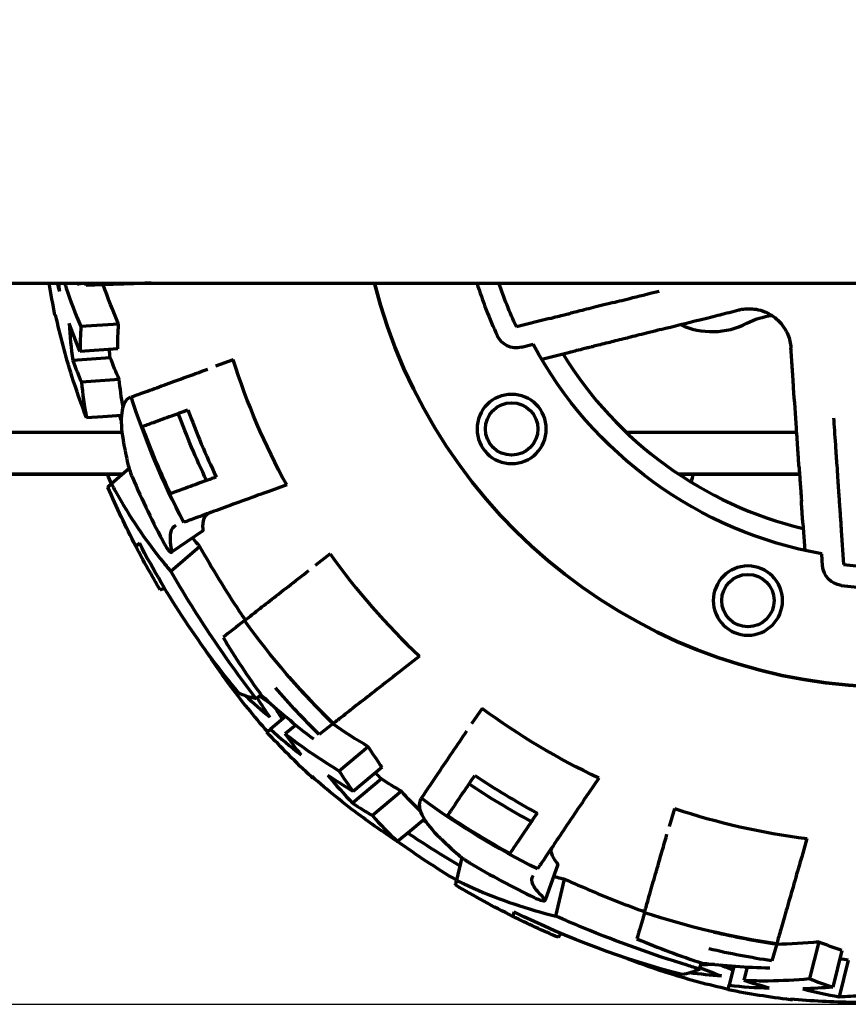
# Model space of a CAD drawing. Header units: millimetres. Extents: x 0 to 1189, y 0 to 841.
# Tile 21 of 56: x 619 to 659, y 264 to 311. Entities that reach past the tile are written whole.
import ezdxf

# ---------------------------------------------------------------- set-up
doc = ezdxf.new("R2010")
doc.units = ezdxf.units.MM
doc.header["$LTSCALE"] = 0.75
doc.layers.add('FD_Dimensions', color=7, linetype='Continuous', lineweight=35)
doc.layers.add('Visible', color=7, linetype='Continuous', lineweight=70)
doc.styles.get("Standard").update_dxf_attribs({"font": 'arial.ttf'})
doc.dimstyles.new('Dim-ISO-25', dxfattribs={"dimtxt": 3.5, "dimasz": 3.5, "dimexe": 2.1, "dimexo": 2.1, "dimgap": 1.4, "dimtad": 1, "dimzin": 12, "dimdsep": 46, "dimtxsty": 'Standard', "dimcen": 0, "dimazin": 3, "dimtp": 0.1, "dimtm": 0.1, "dimtfac": 0.714286, "dimtmove": 0, "dimatfit": 3, "dimfxl": 1, "dimtzin": 12, "dimarcsym": 0})

# ---------------------------------------------------------------- blocks, each defined once
blk = doc.blocks.new('*D31')
at = {"layer": 'Defpoints', "color": 0, "transparency": 16777216}
for p in [(586.804795, 358.159183), (807.04622, 358.159183), (572.723978, 264.278999)]:
    blk.add_point(p, dxfattribs=at)
at = {"layer": 'FD_Dimensions', "color": 0, "lineweight": -2, "transparency": 16777216}
for p, q in [((588.904795, 358.159183), (809.14622, 358.159183)), ((807.04622, 267.778999), (807.04622, 354.659183)), ((574.823978, 264.278999), (809.14622, 264.278999))]:
    blk.add_line(p, q, dxfattribs=at)
at = {"layer": 'FD_Dimensions', "color": 0, "transparency": 16777216}
for points in [[(806.462887, 354.659183), (807.629554, 354.659183), (807.04622, 358.159183)], [(806.462887, 267.778999), (807.629554, 267.778999), (807.04622, 264.278999)]]:
    blk.add_solid(points, dxfattribs=at)
at = {"layer": 'FD_Dimensions', "color": 0, "transparency": 16777216, "insert": (803.858021, 311.219091), "char_height": 3.5, "attachment_point": 5, "rotation": 90}
blk.add_mtext('93.88', dxfattribs=at)

msp = doc.modelspace()

# ---------------------------------------------------------------- linework, layer by layer
at = {"layer": 'Visible', "extrusion": (0, 1, 0)}
for p, q in [((575.465, 298.663), (759.513, 298.663)), ((623.137, 298.584), (622.298, 298.555)), ((623.137, 298.584), (623.141, 298.584)), ((620.845, 297.141), (620.81, 297.138)), ((623.848, 296.711), (622.047, 296.585)), ((644.387, 296.972), (642.806, 296.576)), ((643.05, 295.606), (643.612, 295.747)), ((623.806, 295.53), (622.007, 295.404)), ((645.284, 295.342), (644.018, 295.024)), ((623.449, 295.096), (621.662, 294.971)), ((629.309, 295.001), (628.466, 294.695)), ((623.876, 294.063), (622.075, 293.937)), ((623.097, 292.286), (622.321, 292.232)), ((623.981, 292.348), (623.097, 292.286)), ((611.931, 291.548), (624.006, 291.548)), ((648.049, 291.548), (656.169, 291.548)), ((624.347, 289.817), (623.507, 289.087)), ((624.037, 289.548), (612.847, 289.548)), ((613.138, 289.547), (624.036, 289.547)), ((656.306, 289.548), (650.553, 289.548)), ((650.553, 289.547), (656.306, 289.547)), ((631.857, 289.043), (631.006, 288.733)), ((627.856, 286.852), (626.37, 285.831)), ((656.466, 287.218), (656.555, 285.916)), ((658.294, 286.868), (658.405, 285.243)), ((626.335, 284.921), (627.703, 286.11)), ((633.924, 285.755), (633.217, 285.203)), ((657.407, 285.174), (657.368, 285.752)), ((638.189, 280.876), (637.475, 280.318)), ((630.398, 278.846), (630.631, 279.049)), ((641.17, 278.388), (640.669, 277.644)), ((631.8, 277.998), (631.08, 277.395)), ((632.289, 277.593), (631.788, 277.173)), ((634.071, 277.659), (633.409, 277.142)), ((634.071, 277.659), (634.074, 277.661)), ((630.912, 277.253), (631.08, 277.395)), ((635.747, 276.561), (634.364, 275.401)), ((636.407, 275.581), (635.026, 274.422)), ((633.065, 275.144), (633.038, 275.121)), ((633.135, 275.083), (633.111, 275.054)), ((636.374, 275.021), (635.001, 273.869)), ((646.734, 275.065), (646.227, 274.314)), ((637.327, 274.436), (635.943, 273.275)), ((638.278, 274.1), (638.257, 274.069)), ((650.338, 273.62), (650.091, 272.758)), ((638.42, 273.11), (637.74, 272.54)), ((637.74, 272.54), (637.145, 272.04)), ((656.657, 272.179), (656.407, 271.308)), ((640.203, 271.277), (639.952, 270.193)), ((644.785, 270.941), (644.183, 269.242)), ((644.69, 268.485), (645.097, 270.251)), ((655.217, 267.157), (654.985, 266.349)), ((655.217, 267.157), (655.218, 267.16)), ((657.218, 267.254), (656.781, 265.502)), ((658.328, 266.849), (657.891, 265.099)), ((651.547, 265.958), (651.616, 266.259)), ((658.63, 266.376), (658.197, 264.638)), ((653.179, 266.096), (652.952, 265.185)), ((653.814, 266.056), (653.655, 265.422)), ((652.899, 264.971), (652.952, 265.185)), ((655.881, 264.531), (655.872, 264.497)), ((655.973, 264.522), (655.971, 264.485))]:
    msp.add_line(p, q, dxfattribs=at)
at = {"layer": 'Visible', "extrusion": (1e-16, 0, -1)}
for centre in [(-642.582, 291.707), (-653.844, 283.525)]:
    msp.add_circle(centre, 1.65, dxfattribs=at)
at = {"layer": 'Visible'}
for centre in [(642.582, 291.707), (653.844, 283.525)]:
    msp.add_circle(centre, 1.25, dxfattribs=at)
at = {"layer": 'Visible', "extrusion": (1e-16, 0, -1)}
for centre, radius, start, end in [((-660.805, 304.947), 40.75, 348.9521, 351.1287), ((-660.805, 304.947), 39.034, 350.5743, 350.7354), ((-660.805, 304.947), 38.198, 350.4108, 350.5307), ((-660.805, 304.947), 25.55, 194.2386, 345.7614), ((-660.805, 304.947), 19.85, 335.0565, 341.5433), ((-655.441, 293.546), 3.6, 62.7544, 82.7778), ((-642.806, 296.576), 1, 255.917, 335.0565), ((-660.805, 304.947), 19.5, 280.1516, 331.8484), ((-660.805, 304.947), 33.029, 331.2144, 342.4747), ((-660.805, 304.947), 38.198, 332.4108, 342.1397), ((-660.805, 304.947), 36.332, 334.401, 339.8835), ((-660.805, 304.947), 39, 340.8088, 341.1428), ((-660.805, 304.947), 38.155, 334.6692, 339.8891), ((-660.805, 304.947), 40.53, 336.9637, 337.6684), ((-660.805, 304.947), 40.75, 332.4814, 336.8634), ((-660.805, 304.947), 40.75, 329.1366, 332.4814), ((-660.805, 304.947), 40.53, 320.4138, 332.5559), ((-658.405, 285.243), 1, 276.9435, 356.083), ((-660.805, 304.947), 38.198, 314.4108, 324.1397), ((-660.805, 304.947), 39.034, 314.5743, 319.0545), ((-660.805, 304.947), 33.029, 295.2144, 306.4747), ((-660.805, 304.947), 40.75, 312.9521, 317.1868), ((-660.805, 304.947), 40.75, 312.8132, 312.9521), ((-660.805, 304.947), 36.332, 298.401, 303.8835), ((-660.805, 304.947), 38.198, 296.4108, 306.1397), ((-660.805, 304.947), 38.155, 298.6692, 303.8891), ((-660.805, 304.947), 39, 304.8088, 305.1428), ((-660.805, 304.947), 40.53, 300.9637, 305.7158), ((-660.805, 304.947), 40.75, 296.4814, 300.8634), ((-660.805, 304.947), 40.53, 284.4138, 296.5559), ((-660.805, 304.947), 38.198, 278.4108, 288.1397), ((-660.805, 304.947), 40.75, 293.1366, 296.4814), ((-660.805, 304.947), 39.034, 278.5743, 283.0545), ((-660.805, 304.947), 40.75, 276.9521, 281.1868), ((-660.805, 304.947), 40.75, 276.8132, 276.9521)]:
    msp.add_arc(centre, radius, start, end, dxfattribs=at)
at = {"layer": 'Visible'}
for centre, radius, start, end in [((660.805, 304.947), 38.201, 189.4684, 189.5885), ((660.805, 304.947), 25.55, 194.2386, 345.7614), ((660.805, 304.947), 20.85, 197.5419, 204.9435), ((652.145, 299.947), 3.6, 245.0817, 297.2456), ((660.805, 304.947), 18.5, 211.5085, 256.4915), ((660.805, 304.947), 35.842, 200.1181, 205.6759), ((660.805, 304.947), 39.494, 203.1842, 208.3232), ((660.805, 304.947), 33.029, 215.5253, 226.7856), ((660.805, 304.947), 19.85, 263.0565, 276.9435), ((660.805, 304.947), 20.85, 263.0565, 276.9435), ((660.805, 304.947), 38.201, 221.0098, 225.5885), ((660.805, 304.947), 35.842, 236.1181, 241.6759), ((660.805, 304.947), 33.029, 251.5253, 262.7856), ((660.805, 304.947), 39.494, 239.1842, 244.3232), ((660.805, 304.947), 38.201, 257.0098, 261.5885)]:
    msp.add_arc(centre, radius, start, end, dxfattribs=at)
for centre, major_axis, ratio, start_param, end_param in [((667.381, 306.656), (47.268, 3.304), 0.707105, 3.283366, 3.295086), ((671.022, 297.705), (48.975, 3.426), 0.579244, 3.060617, 3.102012), ((667.159, 304.988), (46.968, 3.284), 0.707105, 3.347881, 3.380548), ((665.949, 306.106), (37.479, 25.758), 0.768445, 2.811499, 2.840964), ((664.093, 303.728), (32.766, 25.602), 0.922984, 3.026359, 3.112925), ((665.789, 309.203), (30.322, 36.138), 0.707106, 2.91209, 2.944348), ((665.121, 310.195), (36.299, 30.456), 0.707105, 3.238675, 3.295086), ((673.328, 305.094), (37.608, 31.559), 0.579244, 3.060617, 3.102012), ((665.922, 308.715), (36.068, 30.264), 0.707105, 3.347881, 3.380548), ((664.286, 308.908), (15.181, 42.868), 0.768445, 2.811499, 2.840964), ((664.182, 305.894), (11.46, 39.972), 0.922984, 3.026359, 3.112925), ((662.336, 311.32), (3.29, 47.059), 0.707106, 2.91209, 2.944348), ((670.85, 312.427), (11.876, 47.637), 0.579244, 3.060617, 3.102012), ((661.212, 311.73), (11.464, 45.975), 0.707105, 3.238675, 3.295086), ((662.73, 311.003), (11.391, 45.684), 0.707105, 3.347881, 3.380548)]:
    msp.add_ellipse(centre, major_axis=major_axis, ratio=ratio, start_param=start_param, end_param=end_param, dxfattribs=at)
at = {"layer": 'Visible', "extrusion": (1e-16, 0, -1)}
for centre, major_axis, ratio, start_param, end_param in [((667.937, 300.956), (46.876, 3.279), 0.707106, 3.159804, 3.171298), ((667.178, 306.478), (47.059, 3.29), 0.707106, 2.902593, 2.944348), ((670.982, 297.745), (47.137, 3.297), 0.579244, 3.181134, 3.224145), ((667.075, 304.979), (45.137, 3.155), 0.707104, 2.892829, 2.926892), ((671.133, 316.434), (42.29, 36.761), 0.196114, 2.99138, 3.060103), ((660.952, 317.47), (31.559, 37.608), 0.579244, 3.067329, 3.090441), ((668.921, 305.91), (35.996, 30.206), 0.707106, 3.159804, 3.197451), ((673.272, 305.102), (36.197, 30.373), 0.579245, 3.181116, 3.224127), ((665.06, 309.932), (36.138, 30.322), 0.707106, 2.902593, 2.944348), ((665.859, 308.658), (34.663, 29.082), 0.7071, 2.892808, 2.926871), ((670.801, 312.399), (11.434, 45.847), 0.579247, 3.181085, 3.224097), ((653.563, 315.165), (3.426, 48.975), 0.579244, 3.067329, 3.090441), ((662.408, 320.311), (12.606, 54.598), 0.196114, 2.99138, 3.060103), ((666.805, 310.497), (11.367, 45.595), 0.707106, 3.159804, 3.197451), ((661.318, 311.481), (11.413, 45.772), 0.707106, 2.902593, 2.944348)]:
    msp.add_ellipse(centre, major_axis=major_axis, ratio=ratio, start_param=start_param, end_param=end_param, dxfattribs=at)
at = {"layer": 'Visible'}
for points, knots in [([(621.269, 298.663), (621.295, 298.583), (621.321, 298.503), (621.554, 297.81), (621.788, 297.196), (622.047, 296.585)], [7.0604386, 7.0604386, 7.0604386, 7.0604386, 7.0935578, 7.0935578, 7.3468953, 7.3468953, 7.3468953, 7.3468953]), ([(625.399, 298.663), (625.137, 298.654), (624.892, 298.645), (624.353, 298.626), (624.032, 298.615), (623.514, 298.597), (623.306, 298.59), (623.141, 298.584)], [3.761589, 3.761589, 3.761589, 3.761589, 3.8534291, 3.8534291, 3.9901307, 3.9901307, 4.1091636, 4.1091636, 4.1091636, 4.1091636]), ([(647.417, 297.733), (647.665, 297.795), (647.981, 297.874), (648.804, 298.081), (649.262, 298.195), (649.614, 298.284)], [0.000128, 0.000128, 0.000128, 0.000128, 0.1731678, 0.1731678, 0.3834243, 0.3834243, 0.3834243, 0.3834243]), ([(647.417, 297.733), (646.999, 297.628), (646.649, 297.54), (646.059, 297.392), (645.789, 297.324), (645.49, 297.249), (645.413, 297.23), (645.378, 297.221)], [-8.9311151, -8.9311151, -8.9311151, -8.9311151, -8.6641467, -8.6641467, -8.3525826, -8.3525826, -8.1341697, -8.1341697, -8.1341697, -8.1341697]), ([(622.321, 292.232), (622.068, 292.888), (621.833, 293.554), (621.316, 295.19), (621.059, 296.167), (620.845, 297.141)], [17.408031, 17.408031, 17.408031, 17.408031, 17.632683, 17.632683, 17.9554931, 17.9554931, 17.9554931, 17.9554931]), ([(644.387, 296.972), (644.51, 297.003), (644.655, 297.04), (644.882, 297.097), (645.004, 297.127), (645.177, 297.171), (645.258, 297.191), (645.345, 297.213), (645.372, 297.22), (645.378, 297.221)], [0.1496318, 0.1496318, 0.1496318, 0.1496318, 0.18774, 0.18774, 0.2254658, 0.2254658, 0.2626701, 0.2626701, 0.2949946, 0.2949946, 0.2949946, 0.2949946]), ([(649.692, 296.448), (650.305, 296.601), (650.937, 296.76), (651.912, 297.005), (652.242, 297.087), (652.791, 297.225), (653.118, 297.307), (653.411, 297.381)], [0.0001795, 0.0001795, 0.0001795, 0.0001795, 0.228271, 0.228271, 0.3626383, 0.3626383, 0.4968343, 0.4968343, 0.4968343, 0.4968343]), ([(653.411, 297.381), (653.459, 297.393), (653.508, 297.403), (653.769, 297.448), (653.997, 297.452), (654.371, 297.389), (654.513, 297.35), (654.729, 297.262), (654.803, 297.226), (654.944, 297.147), (655.01, 297.105), (655.074, 297.059)], [-0.1895415, -0.1895415, -0.1895415, -0.1895415, -0.1716037, -0.1716037, -0.09499, -0.09499, -0.0487184, -0.0487184, -0.0235669, -0.0235669, -0.000001, -0.000001, -0.000001, -0.000001]), ([(655.074, 297.059), (655.137, 297.013), (655.198, 296.963), (655.316, 296.853), (655.373, 296.793), (655.524, 296.615), (655.605, 296.492), (655.78, 296.156), (655.846, 295.94), (655.885, 295.677), (655.89, 295.627), (655.893, 295.577)], [-0.1902038, -0.1902038, -0.1902038, -0.1902038, -0.1665355, -0.1665355, -0.1413064, -0.1413064, -0.0947988, -0.0947988, -0.0182444, -0.0182444, -0.000001, -0.000001, -0.000001, -0.000001]), ([(649.692, 296.447), (649.306, 296.351), (648.959, 296.264), (648.364, 296.114), (648.119, 296.053), (647.931, 296.006)], [-0.2881047, -0.2881047, -0.2881047, -0.2881047, -0.1440088, -0.1440088, -0.0000001, -0.0000001, -0.0000001, -0.0000001]), ([(647.931, 296.006), (647.634, 295.931), (647.38, 295.868), (646.898, 295.747), (646.661, 295.687), (646.403, 295.622), (646.337, 295.606), (646.304, 295.598)], [-8.561496, -8.561496, -8.561496, -8.561496, -8.3514854, -8.3514854, -8.0644363, -8.0644363, -7.8703579, -7.8703579, -7.8703579, -7.8703579]), ([(646.304, 295.598), (646.298, 295.596), (646.271, 295.589), (646.183, 295.567), (646.1, 295.546), (645.923, 295.502), (645.797, 295.47), (645.562, 295.412), (645.412, 295.374), (645.284, 295.342)], [-0.2991643, -0.2991643, -0.2991643, -0.2991643, -0.2671844, -0.2671844, -0.2297487, -0.2297487, -0.1911184, -0.1911184, -0.151607, -0.151607, -0.151607, -0.151607]), ([(656.155, 291.752), (656.112, 292.383), (656.068, 293.032), (655.999, 294.035), (655.976, 294.375), (655.937, 294.939), (655.914, 295.276), (655.893, 295.577)], [-0.4080662, -0.4080662, -0.4080662, -0.4080662, -0.2206611, -0.2206611, -0.1102605, -0.1102605, -0.000001, -0.000001, -0.000001, -0.000001]), ([(624.448, 293.232), (624.603, 293.288), (624.799, 293.36), (625.285, 293.537), (625.586, 293.646), (626.191, 293.866), (626.551, 293.998), (627.315, 294.276), (627.717, 294.422), (628.101, 294.562)], [-4.0816675, -4.0816675, -4.0816675, -4.0816675, -3.9618291, -3.9618291, -3.8252836, -3.8252836, -3.6886674, -3.6886674, -3.5563533, -3.5563533, -3.5563533, -3.5563533]), ([(624.412, 293.219), (624.372, 293.204), (624.334, 293.184), (624.138, 293.038), (624.033, 292.8), (623.951, 292.12), (623.973, 291.687), (624.065, 291.147), (624.071, 291.11), (624.078, 291.073)], [2.3628766, 2.3628766, 2.3628766, 2.3628766, 2.4067943, 2.4067943, 2.6057136, 2.6057136, 2.8021395, 2.8021395, 2.8164491, 2.8164491, 2.8164491, 2.8164491]), ([(624.976, 291.828), (625.124, 291.882), (625.306, 291.948), (625.773, 292.118), (626.074, 292.227), (626.605, 292.421), (626.868, 292.516), (627.15, 292.619)], [-4.069161, -4.069161, -4.069161, -4.069161, -3.9594341, -3.9594341, -3.8229021, -3.8229021, -3.7194059, -3.7194059, -3.7194059, -3.7194059]), ([(657.926, 292.245), (657.95, 291.883), (657.983, 291.412), (658.041, 290.566), (658.063, 290.241), (658.081, 289.985)], [0.000001, 0.000001, 0.000001, 0.000001, 0.1317049, 0.1317049, 0.240232, 0.240232, 0.240232, 0.240232]), ([(656.279, 289.94), (656.266, 290.134), (656.249, 290.386), (656.207, 290.998), (656.182, 291.355), (656.155, 291.751)], [-0.2877058, -0.2877058, -0.2877058, -0.2877058, -0.1439315, -0.1439315, -0.0000769, -0.0000769, -0.0000769, -0.0000769]), ([(624.29, 290.031), (624.3, 289.986), (624.312, 289.939), (624.35, 289.802), (624.38, 289.708), (624.436, 289.555), (624.459, 289.497), (624.483, 289.44), (624.488, 289.426), (624.494, 289.413), (624.5, 289.399)], [0.57737748, 0.57737748, 0.57737748, 0.57737748, 0.59475125, 0.59475125, 0.62625191, 0.62625191, 0.6448508, 0.6448508, 0.6448508, 0.64934478, 0.64934478, 0.64934478, 0.64934478]), ([(656.279, 289.94), (656.3, 289.635), (656.318, 289.374), (656.352, 288.878), (656.369, 288.634), (656.387, 288.368), (656.392, 288.3), (656.394, 288.267)], [1.8083544, 1.8083544, 1.8083544, 1.8083544, 2.0183642, 2.0183642, 2.3054133, 2.3054133, 2.4994917, 2.4994917, 2.4994917, 2.4994917]), ([(658.081, 289.985), (658.11, 289.556), (658.134, 289.195), (658.176, 288.589), (658.195, 288.311), (658.216, 288.003), (658.222, 287.924), (658.224, 287.888)], [1.7902439, 1.7902439, 1.7902439, 1.7902439, 2.0572112, 2.0572112, 2.3687753, 2.3687753, 2.5871882, 2.5871882, 2.5871882, 2.5871882]), ([(628.502, 289.418), (628.217, 289.314), (627.951, 289.217), (627.417, 289.023), (627.115, 288.913), (626.648, 288.743), (626.467, 288.677), (626.318, 288.623)], [-0.6503544, -0.6503544, -0.6503544, -0.6503544, -0.5458766, -0.5458766, -0.409261, -0.409261, -0.2999653, -0.2999653, -0.2999653, -0.2999653]), ([(623.507, 289.087), (623.565, 288.978), (623.624, 288.87), (624.346, 287.559), (625.122, 286.403), (626.107, 285.192), (626.221, 285.056), (626.335, 284.921)], [-6.7908419, -6.7908419, -6.7908419, -6.7908419, -6.742069, -6.742069, -6.2007054, -6.2007054, -6.1314654, -6.1314654, -6.1314654, -6.1314654]), ([(631.006, 288.733), (630.888, 288.69), (630.749, 288.639), (630.639, 288.599), (630.638, 288.599), (630.637, 288.598)], [0.44681284, 0.44681284, 0.44681284, 0.44681284, 0.48438099, 0.48438099, 0.4848196, 0.4848196, 0.4848196, 0.4848196]), ([(630.637, 288.598), (630.246, 288.456), (629.837, 288.307), (629.063, 288.026), (628.699, 287.893), (628.09, 287.671), (627.788, 287.562), (627.301, 287.384), (627.106, 287.313), (626.95, 287.257)], [-0.8176817, -0.8176817, -0.8176817, -0.8176817, -0.683213, -0.683213, -0.5456153, -0.5456153, -0.4089137, -0.4089137, -0.2898807, -0.2898807, -0.2898807, -0.2898807]), ([(656.466, 287.218), (656.457, 287.349), (656.446, 287.504), (656.43, 287.745), (656.421, 287.875), (656.408, 288.057), (656.402, 288.142), (656.396, 288.233), (656.394, 288.261), (656.394, 288.267)], [-0.455571, -0.455571, -0.455571, -0.455571, -0.4160596, -0.4160596, -0.3774293, -0.3774293, -0.3399935, -0.3399935, -0.3080137, -0.3080137, -0.3080137, -0.3080137]), ([(658.224, 287.888), (658.224, 287.881), (658.226, 287.854), (658.232, 287.764), (658.238, 287.681), (658.25, 287.503), (658.259, 287.378), (658.275, 287.144), (658.285, 286.995), (658.294, 286.868)], [0.3038444, 0.3038444, 0.3038444, 0.3038444, 0.3361689, 0.3361689, 0.3733732, 0.3733732, 0.411099, 0.411099, 0.4492072, 0.4492072, 0.4492072, 0.4492072]), ([(627.874, 286.927), (627.858, 287.135), (627.873, 287.307), (627.966, 287.567), (628.043, 287.653), (628.151, 287.694), (628.152, 287.694), (628.153, 287.695)], [-0.2529301, -0.2529301, -0.2529301, -0.2529301, -0.1264637, -0.1264637, -0.0014004, -0.0014004, 0, 0, 0, 0]), ([(626.379, 285.952), (626.31, 286.277), (626.294, 286.546), (626.368, 286.948), (626.458, 287.077), (626.597, 287.128)], [-0.3219243, -0.3219243, -0.3219243, -0.3219243, -0.1609373, -0.1609373, 0, 0, 0, 0]), ([(627.856, 286.852), (627.858, 286.853), (627.86, 286.854), (627.872, 286.868), (627.877, 286.892), (627.874, 286.927)], [0.08069478, 0.08069478, 0.08069478, 0.08069478, 0.08342407, 0.08342407, 0.10432825, 0.10432825, 0.10432825, 0.10432825]), ([(627.368, 286.516), (627.44, 286.426), (627.514, 286.337), (627.626, 286.202), (627.665, 286.156), (627.703, 286.11)], [17.2760773, 17.2760773, 17.2760773, 17.2760773, 17.32127312, 17.32127312, 17.3447499, 17.3447499, 17.3447499, 17.3447499]), ([(626.039, 286.209), (626.056, 286.178), (626.073, 286.147), (626.115, 286.078), (626.14, 286.04), (626.197, 285.959), (626.229, 285.92), (626.285, 285.862), (626.309, 285.843), (626.349, 285.823), (626.365, 285.824), (626.386, 285.847), (626.39, 285.871), (626.385, 285.92), (626.383, 285.935), (626.379, 285.952)], [0.0011854, 0.0011854, 0.0011854, 0.0011854, 0.0118921, 0.0118921, 0.0261366, 0.0261366, 0.045713, 0.045713, 0.0638758, 0.0638758, 0.0833592, 0.0833592, 0.1044028, 0.1044028, 0.1129139, 0.1129139, 0.1129139, 0.1129139]), ([(627.703, 286.11), (628.304, 285.054), (628.939, 284.02), (629.693, 282.876), (629.786, 282.736), (629.88, 282.596)], [-11.8170159, -11.8170159, -11.8170159, -11.8170159, -11.4510759, -11.4510759, -11.3995009, -11.3995009, -11.3995009, -11.3995009]), ([(629.847, 282.57), (629.978, 282.672), (630.142, 282.8), (630.55, 283.119), (630.802, 283.316), (631.309, 283.712), (631.611, 283.949), (632.252, 284.449), (632.589, 284.712), (632.911, 284.964)], [0.2897036, 0.2897036, 0.2897036, 0.2897036, 0.409542, 0.409542, 0.5460875, 0.5460875, 0.6827036, 0.6827036, 0.8150178, 0.8150178, 0.8150178, 0.8150178]), ([(630.398, 278.846), (629.64, 279.834), (628.893, 280.88), (627.533, 282.93), (626.919, 283.916), (626.335, 284.921)], [11.0190937, 11.0190937, 11.0190937, 11.0190937, 11.4175674, 11.4175674, 11.7676704, 11.7676704, 11.7676704, 11.7676704]), ([(627.898, 281.287), (628.28, 280.697), (628.68, 280.115), (629.682, 278.76), (630.3, 278.001), (630.94, 277.277)], [-19.5470654, -19.5470654, -19.5470654, -19.5470654, -19.3224133, -19.3224133, -19.0095894, -19.0095894, -19.0095894, -19.0095894]), ([(637.475, 280.318), (637.376, 280.241), (637.26, 280.15), (637.167, 280.078), (637.166, 280.077), (637.165, 280.076)], [0.44681284, 0.44681284, 0.44681284, 0.44681284, 0.48438099, 0.48438099, 0.4848196, 0.4848196, 0.4848196, 0.4848196]), ([(637.165, 280.076), (636.838, 279.82), (636.495, 279.552), (635.846, 279.045), (635.541, 278.807), (635.03, 278.408), (634.777, 278.21), (634.368, 277.891), (634.204, 277.763), (634.074, 277.661)], [3.5813627, 3.5813627, 3.5813627, 3.5813627, 3.7158313, 3.7158313, 3.8534291, 3.8534291, 3.9901307, 3.9901307, 4.1091636, 4.1091636, 4.1091636, 4.1091636]), ([(631.788, 277.173), (632.09, 276.936), (632.4, 276.703), (633.246, 276.102), (633.795, 275.742), (634.364, 275.401)], [6.9396716, 6.9396716, 6.9396716, 6.9396716, 7.0928763, 7.0928763, 7.3462138, 7.3462138, 7.3462138, 7.3462138]), ([(638.277, 274.099), (638.37, 274.236), (638.486, 274.409), (638.776, 274.838), (638.955, 275.103), (639.315, 275.637), (639.529, 275.955), (639.984, 276.629), (640.223, 276.983), (640.451, 277.322)], [-4.0816675, -4.0816675, -4.0816675, -4.0816675, -3.9618291, -3.9618291, -3.8252836, -3.8252836, -3.6886674, -3.6886674, -3.5563533, -3.5563533, -3.5563533, -3.5563533]), ([(637.145, 272.04), (636.554, 272.422), (635.973, 272.823), (634.593, 273.843), (633.811, 274.482), (633.065, 275.144)], [17.408031, 17.408031, 17.408031, 17.408031, 17.632683, 17.632683, 17.9554931, 17.9554931, 17.9554931, 17.9554931]), ([(639.53, 273.274), (639.618, 273.405), (639.726, 273.565), (640.004, 273.977), (640.183, 274.242), (640.5, 274.711), (640.656, 274.943), (640.824, 275.192)], [-4.069161, -4.069161, -4.069161, -4.069161, -3.9594341, -3.9594341, -3.8229021, -3.8229021, -3.7194059, -3.7194059, -3.7194059, -3.7194059]), ([(646.227, 274.314), (646.157, 274.21), (646.075, 274.088), (646.009, 273.991), (646.009, 273.989), (646.008, 273.988)], [0.44681284, 0.44681284, 0.44681284, 0.44681284, 0.48438099, 0.48438099, 0.4848196, 0.4848196, 0.4848196, 0.4848196]), ([(638.256, 274.068), (638.232, 274.032), (638.213, 273.993), (638.141, 273.76), (638.196, 273.506), (638.529, 272.908), (638.801, 272.57), (639.193, 272.187), (639.22, 272.161), (639.247, 272.135)], [2.3628766, 2.3628766, 2.3628766, 2.3628766, 2.4067943, 2.4067943, 2.6057136, 2.6057136, 2.8021395, 2.8021395, 2.8164491, 2.8164491, 2.8164491, 2.8164491]), ([(646.008, 273.988), (645.776, 273.644), (645.532, 273.283), (645.071, 272.6), (644.855, 272.279), (644.492, 271.742), (644.313, 271.475), (644.023, 271.045), (643.907, 270.873), (643.814, 270.736)], [-0.8176817, -0.8176817, -0.8176817, -0.8176817, -0.683213, -0.683213, -0.5456153, -0.5456153, -0.4089137, -0.4089137, -0.2898807, -0.2898807, -0.2898807, -0.2898807]), ([(643.799, 273.397), (643.629, 273.145), (643.472, 272.91), (643.153, 272.439), (642.974, 272.173), (642.696, 271.761), (642.588, 271.601), (642.5, 271.47)], [-0.6503544, -0.6503544, -0.6503544, -0.6503544, -0.5458766, -0.5458766, -0.409261, -0.409261, -0.2999653, -0.2999653, -0.2999653, -0.2999653]), ([(648.912, 268.648), (648.958, 268.806), (649.015, 269.007), (649.158, 269.504), (649.246, 269.812), (649.424, 270.431), (649.529, 270.799), (649.754, 271.581), (649.871, 271.992), (649.984, 272.385)], [0.2897036, 0.2897036, 0.2897036, 0.2897036, 0.409542, 0.409542, 0.5460875, 0.5460875, 0.6827036, 0.6827036, 0.8150178, 0.8150178, 0.8150178, 0.8150178]), ([(644.756, 271.012), (644.62, 271.171), (644.531, 271.32), (644.454, 271.584), (644.465, 271.699), (644.529, 271.795), (644.529, 271.796), (644.53, 271.798)], [-0.2529301, -0.2529301, -0.2529301, -0.2529301, -0.1264637, -0.1264637, -0.0014004, -0.0014004, 0, 0, 0, 0]), ([(640.031, 271.417), (640.065, 271.386), (640.103, 271.355), (640.214, 271.267), (640.294, 271.209), (640.43, 271.118), (640.481, 271.084), (640.534, 271.052), (640.547, 271.044), (640.56, 271.037), (640.573, 271.029)], [0.57737749, 0.57737749, 0.57737749, 0.57737749, 0.59475126, 0.59475126, 0.62625191, 0.62625191, 0.6448508, 0.6448508, 0.6448508, 0.64934479, 0.64934479, 0.64934479, 0.64934479]), ([(644.785, 270.941), (644.786, 270.943), (644.786, 270.945), (644.788, 270.964), (644.778, 270.986), (644.756, 271.012)], [0.08069478, 0.08069478, 0.08069478, 0.08069478, 0.08342407, 0.08342407, 0.10432825, 0.10432825, 0.10432825, 0.10432825]), ([(656.299, 270.931), (656.184, 270.532), (656.064, 270.113), (655.837, 269.321), (655.731, 268.949), (655.552, 268.326), (655.463, 268.017), (655.32, 267.519), (655.263, 267.319), (655.218, 267.16)], [3.5813627, 3.5813627, 3.5813627, 3.5813627, 3.7158313, 3.7158313, 3.8534291, 3.8534291, 3.9901307, 3.9901307, 4.1091636, 4.1091636, 4.1091636, 4.1091636]), ([(656.407, 271.308), (656.373, 271.188), (656.332, 271.046), (656.3, 270.934), (656.299, 270.932), (656.299, 270.931)], [0.44681284, 0.44681284, 0.44681284, 0.44681284, 0.48438099, 0.48438099, 0.4848196, 0.4848196, 0.4848196, 0.4848196]), ([(644.119, 269.345), (643.872, 269.567), (643.701, 269.775), (643.524, 270.144), (643.521, 270.302), (643.604, 270.424)], [-0.3219243, -0.3219243, -0.3219243, -0.3219243, -0.1609373, -0.1609373, 0, 0, 0, 0]), ([(644.587, 270.382), (644.699, 270.352), (644.811, 270.323), (644.981, 270.28), (645.039, 270.265), (645.097, 270.251)], [17.2760773, 17.2760773, 17.2760773, 17.2760773, 17.32127312, 17.32127312, 17.3447499, 17.3447499, 17.3447499, 17.3447499]), ([(639.952, 270.193), (640.063, 270.139), (640.175, 270.085), (641.53, 269.45), (642.837, 268.971), (644.346, 268.57), (644.518, 268.527), (644.69, 268.485)], [-6.7908419, -6.7908419, -6.7908419, -6.7908419, -6.742069, -6.742069, -6.2007054, -6.2007054, -6.1314654, -6.1314654, -6.1314654, -6.1314654]), ([(645.097, 270.251), (645.526, 270.057), (645.957, 269.869), (647.234, 269.329), (648.08, 268.996), (648.924, 268.688)], [-2.189382, -2.189382, -2.189382, -2.189382, -2.0480289, -2.0480289, -1.7727264, -1.7727264, -1.7727264, -1.7727264]), ([(643.692, 269.353), (643.724, 269.338), (643.757, 269.323), (643.832, 269.291), (643.874, 269.275), (643.967, 269.244), (644.016, 269.231), (644.095, 269.217), (644.126, 269.216), (644.17, 269.223), (644.183, 269.233), (644.186, 269.264), (644.175, 269.285), (644.143, 269.322), (644.132, 269.333), (644.119, 269.345)], [0.0011854, 0.0011854, 0.0011854, 0.0011854, 0.0118921, 0.0118921, 0.0261366, 0.0261366, 0.045713, 0.045713, 0.0638758, 0.0638758, 0.0833592, 0.0833592, 0.1044028, 0.1044028, 0.1129139, 0.1129139, 0.1129139, 0.1129139]), ([(651.547, 265.958), (651.35, 266.016), (651.152, 266.076), (649.319, 266.643), (647.654, 267.242), (645.559, 268.107), (645.123, 268.294), (644.69, 268.485)], [1.4412238, 1.4412238, 1.4412238, 1.4412238, 1.506827, 1.506827, 2.0457096, 2.0457096, 2.1881347, 2.1881347, 2.1881347, 2.1881347]), ([(648.089, 266.464), (648.746, 266.21), (649.411, 265.975), (651.018, 265.468), (651.964, 265.217), (652.908, 265.008)], [-19.5470654, -19.5470654, -19.5470654, -19.5470654, -19.3224133, -19.3224133, -19.0095894, -19.0095894, -19.0095894, -19.0095894]), ([(653.655, 265.422), (654.039, 265.407), (654.426, 265.402), (655.464, 265.412), (656.12, 265.444), (656.781, 265.502)], [6.940353, 6.940353, 6.940353, 6.940353, 7.0935578, 7.0935578, 7.3468953, 7.3468953, 7.3468953, 7.3468953]), ([(661.006, 264.418), (660.303, 264.38), (659.597, 264.362), (657.881, 264.376), (656.873, 264.434), (655.881, 264.531)], [17.408031, 17.408031, 17.408031, 17.408031, 17.632683, 17.632683, 17.9554931, 17.9554931, 17.9554931, 17.9554931])]:
    msp.add_open_spline(points, degree=3, knots=knots, dxfattribs=at)
for points in [[(621.916, 298.663), (621.928, 298.623), (621.94, 298.583), (621.952, 298.543)], [(623.848, 296.711), (623.574, 297.332), (623.33, 297.958), (623.114, 298.583)], [(647.417, 297.733), (647.416, 297.732), (647.415, 297.732), (647.415, 297.732)], [(621.487, 296.731), (621.523, 296.145), (621.582, 295.557), (621.662, 294.971)], [(623.449, 295.096), (623.43, 295.231), (623.412, 295.366), (623.395, 295.501)], [(622.075, 293.937), (622.125, 293.385), (622.208, 292.813), (622.321, 292.232)], [(624.055, 292.764), (623.977, 293.204), (623.917, 293.639), (623.876, 294.063)], [(658.08, 289.985), (658.08, 289.984), (658.081, 289.983), (658.081, 289.983)], [(624.033, 289.545), (624.033, 289.546), (624.033, 289.546), (624.032, 289.547)], [(651.23, 289.547), (651.199, 289.423), (651.167, 289.299), (651.136, 289.175)], [(623.332, 288.936), (623.332, 288.936), (623.389, 288.985), (623.507, 289.087)], [(624.836, 286.268), (624.721, 286.167), (624.665, 286.119), (624.665, 286.119)], [(626.051, 284.095), (625.898, 284.06), (625.825, 284.043), (625.825, 284.043)], [(629.847, 282.57), (629.462, 282.27), (629.116, 281.999), (628.828, 281.774)], [(631.047, 277.968), (630.654, 278.292), (630.27, 278.631), (629.897, 278.982)], [(630.663, 279.004), (631.436, 278.291), (632.264, 277.593), (633.137, 276.929)], [(631.651, 277.874), (631.536, 278.053), (631.423, 278.235), (631.312, 278.419)], [(635.747, 276.561), (635.161, 276.903), (634.595, 277.265), (634.053, 277.645)], [(633.825, 275.19), (634.199, 274.737), (634.592, 274.296), (635.001, 273.869)], [(636.374, 275.021), (636.279, 275.119), (636.185, 275.217), (636.092, 275.317)], [(638.234, 273.49), (637.913, 273.8), (637.609, 274.117), (637.327, 274.436)], [(635.943, 273.275), (636.309, 272.858), (636.712, 272.443), (637.145, 272.04)], [(640.109, 270.873), (639.264, 271.379), (638.435, 271.905), (637.628, 272.445)], [(639.9, 269.968), (639.9, 269.968), (639.917, 270.041), (639.952, 270.193)], [(642.685, 268.693), (642.651, 268.544), (642.634, 268.473), (642.634, 268.473)], [(648.912, 268.648), (648.778, 268.178), (648.657, 267.756), (648.556, 267.404)], [(644.945, 267.649), (644.842, 267.531), (644.793, 267.475), (644.793, 267.475)], [(657.218, 267.254), (656.542, 267.186), (655.871, 267.146), (655.21, 267.135)], [(651.669, 266.242), (652.713, 266.119), (653.793, 266.042), (654.89, 266.017)], [(658.63, 266.376), (658.496, 266.399), (658.362, 266.424), (658.228, 266.45)], [(652.589, 265.629), (652.08, 265.661), (651.57, 265.709), (651.061, 265.774)], [(653.132, 265.908), (652.934, 265.986), (652.735, 266.066), (652.537, 266.15)], [(656.469, 265.015), (657.037, 264.868), (657.614, 264.742), (658.197, 264.638)]]:
    msp.add_open_spline(points, degree=3, dxfattribs=at)

# ---------------------------------------------------------------- dimensions: what is measured, and where the dimension line sits
at = {"layer": 'FD_Dimensions'}
dim = msp.add_linear_dim(base=(807.046, 358.159), p1=(572.724, 264.279), p2=(586.805, 358.159), angle=90, dimstyle='Dim-ISO-25', override={"dimlfac": 1, "dimclrd": 0, "dimclre": 0}, dxfattribs=at)
dim.commit()
dim.dimension.update_dxf_attribs({"geometry": '*D31', "text_midpoint": (803.858, 311.219)})

doc.saveas('drawing.dxf')
